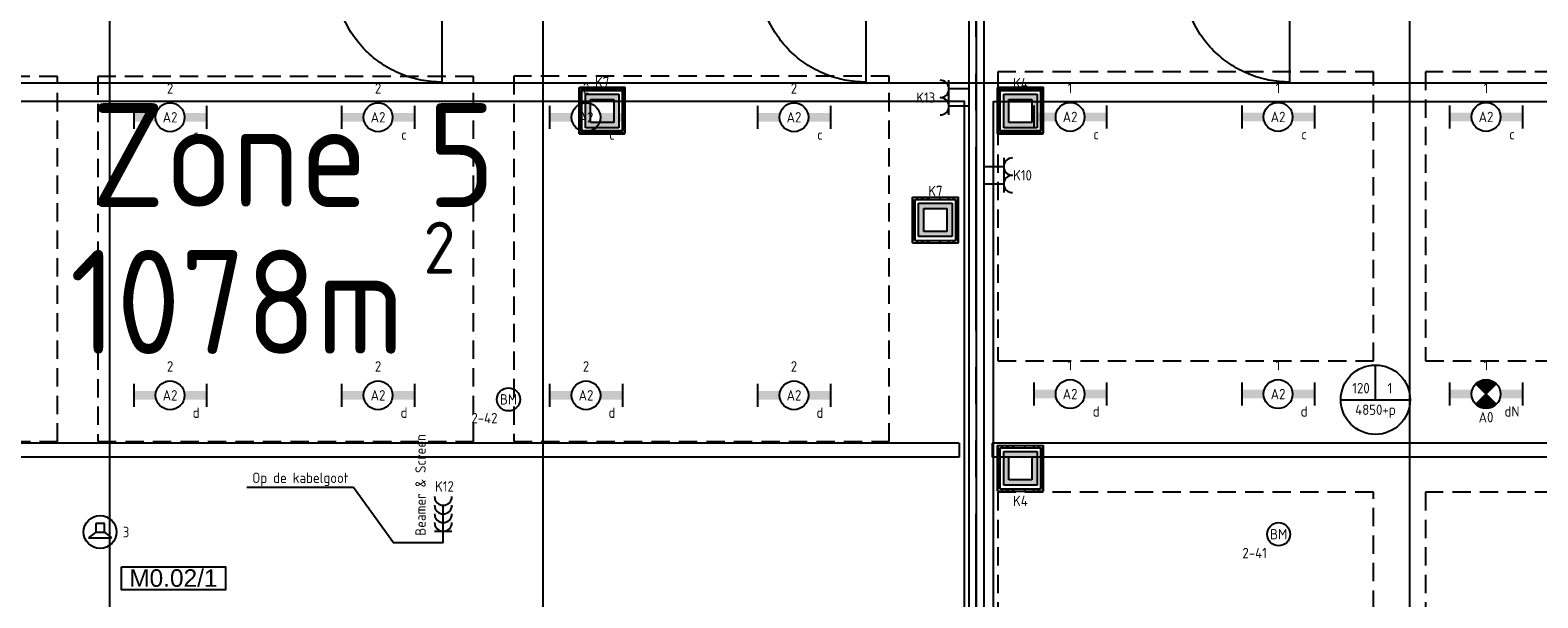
# Model space of a CAD drawing. Header units: millimetres. Extents: x -38031 to 110605, y -22066 to 88711.
# Tile 33 of 150: x 34920 to 47969, y 9092 to 14005. Entities that reach past the tile are written whole.
import ezdxf
from ezdxf.enums import TextEntityAlignment as Align

# ---------------------------------------------------------------- set-up
doc = ezdxf.new("R2010")
doc.units = ezdxf.units.MM
doc.header["$LTSCALE"] = 50
doc.set_wipeout_variables(frame=1)
for name, pattern in [('HIDDEN', [9.525, 6.35, -3.175]), ('HIDDEN2', [4.7625, 3.175, -1.5875]), ('PHANTOM', [63.5, 31.75, -6.35, 6.35, -6.35, 6.35, -6.35]), ('STYLE_01', [0.41664, 0.20828, -0.20836]), ('STYLE_06', [1.04164, 0.625, -0.20828, 0.06943, -0.13893])]:
    doc.linetypes.add(name, pattern=pattern)
for name, color, linetype in [('AB$1A---_ATTRIB035', 8, 'Continuous'), ('AL$1A---_ALGEMEEN', 8, 'Continuous'), ('AM$1A---_ARCERING', 8, 'Continuous'), ('Beamer', 3, 'Continuous'), ('Bouwkundig', 8, 'Continuous'), ('brandscheiding', 5, 'HIDDEN'), ('EB6511--_ATTRIB', 2, 'Continuous'), ('EL6131--_KG', 3, 'Continuous'), ('EL6222--', 3, 'Continuous'), ('EL6311--', 3, 'Continuous'), ('EL6311--nv', 3, 'Continuous'), ('EL6321--', 3, 'Continuous'), ('EL6421--', 3, 'Continuous'), ('EL6511--', 3, 'Continuous'), ('EM6131--', 1, 'Continuous'), ('Kastenscheiding', 4, 'PHANTOM'), ('LICHT_TEXT018', 1, 'Continuous'), ('stramien', 1, 'Continuous'), ('versterkte strook', 7, 'Continuous'), ('Vloerdoos', 3, 'Continuous'), ('Vloerdoos (1e)', 51, 'Continuous'), ('Vloerdoos OUD', 51, 'Continuous')]:
    doc.layers.add(name, color=color, linetype=linetype)
doc.styles.add('Arial', font='ARIAL.TTF')
doc.styles.add('BURO-018', font='iso.shx', dxfattribs={"height": 90})
doc.styles.add('NORATT', font='isocp.shx')
doc.styles.get("Standard").update_dxf_attribs({"font": 'iso.shx'})
pattern_1 = [(135, (0, 0), (70.7107, 70.7107), []), (45, (299.34, -299.34), (70.7107, -70.7107), [])]

# ---------------------------------------------------------------- blocks, each defined once
blk = doc.blocks.new('VLOERDOOS')
at = {"layer": 'Vloerdoos'}
for p, q in [((0, 395), (395, 395)), ((0, 395), (0, 0)), ((40, 375), (40, 395)), ((80, 375), (80, 395)), ((90, 375), (90, 395)), ((130, 375), (130, 395)), ((140, 375), (140, 395)), ((235, 375), (235, 395)), ((315, 375), (315, 395)), ((355, 375), (355, 395)), ((395, 395), (395, 0)), ((0, 355), (20, 355)), ((0, 315), (20, 315)), ((0, 305), (20, 305)), ((0, 265), (20, 265)), ((20, 375), (20, 20)), ((20, 375), (375, 375)), ((375, 375), (375, 20)), ((375, 355), (395, 355)), ((375, 315), (395, 315)), ((375, 305), (395, 305)), ((375, 265), (395, 265)), ((0, 255), (20, 255)), ((0, 160), (20, 160)), ((375, 255), (395, 255)), ((375, 160), (395, 160)), ((0, 80), (20, 80)), ((0, 40), (20, 40)), ((0, 0), (395, 0)), ((20, 20), (375, 20)), ((40, 0), (40, 20)), ((80, 0), (80, 20)), ((90, 0), (90, 20)), ((130, 0), (130, 20)), ((140, 0), (140, 20)), ((235, 0), (235, 20)), ((315, 0), (315, 20)), ((355, 0), (355, 20)), ((375, 80), (395, 80)), ((375, 40), (395, 40))]:
    blk.add_line(p, q, dxfattribs=at)
blk = doc.blocks.new('1115B6630')
at = {"color": 0}
for p, q in [((-6.3, 2), (-6.3, -2)), ((6.3, 2), (6.3, -2))]:
    blk.add_line(p, q, dxfattribs=at)
at = {"color": 0, "linetype": 'Continuous'}
blk.add_circle((0, 0), 2.5, dxfattribs=at)
at = {"color": 0}
for points in [[(-2.5, 0.75), (-6.3, 0.75), (-2.5, -0.75), (-6.3, -0.75)], [(2.5, 0.75), (6.3, 0.75), (2.5, -0.75), (6.3, -0.75)]]:
    blk.add_solid(points, dxfattribs=at)
at = {"color": 0, "linetype": 'Continuous', "style": 'BURO-018'}
for tag, p in [('E_GKAST', (0, 8)), ('E_GROEP', (0, 5)), ('E_SGROEP', (4.5, 5)), ('E_ARMCODE', (0, 0)), ('E_SLET', (4.5, -3))]:
    blk.add_attdef(tag, text='', height=1.8, dxfattribs=at).set_placement(p, align=Align.MIDDLE)
blk = doc.blocks.new('E00123')
at = {"color": 0, "linetype": 'Continuous'}
blk.add_circle((0, 0), 2, dxfattribs=at)
at = {"color": 0, "linetype": 'Continuous', "style": 'BURO-018'}
for tag, p in [('E_TEXT1', (0, 4.5)), ('E_TEXT2', (0, 0))]:
    blk.add_attdef(tag, text='', height=1.8, dxfattribs=at).set_placement(p, align=Align.MIDDLE)
at = {"color": 0, "linetype": 'Continuous', "style": 'BURO-018', "flags": 1}
blk.add_attdef('E_MATCODE', (0, 0), '', height=1.8, dxfattribs=at)
blk = doc.blocks.new('E00414')
at = {"color": 0, "linetype": 'Continuous'}
for p, q in [((-2.9, -2.9), (-2.9, 2.9)), ((-2.9, 2.9), (2.9, 2.9)), ((2.9, 2.9), (2.9, -2.9)), ((-2, 2), (2, 2)), ((-2, -2), (-2, 2)), ((2, 2), (2, -2)), ((2, -2), (-2, -2)), ((2.9, -2.9), (-2.9, -2.9))]:
    blk.add_line(p, q, dxfattribs=at)
at = {"color": 0}
for points in [[(-2.9, 2.9), (2.9, 2.9), (-2, 2), (2, 2)], [(-2, -2), (-2.9, -2.9), (-2, 2), (-2.9, 2.9)], [(2, 2), (2.9, 2.9), (2, -2), (2.9, -2.9)], [(2, -2), (2.9, -2.9), (-2, -2), (-2.9, -2.9)]]:
    blk.add_solid(points, dxfattribs=at)
at = {"color": 0, "linetype": 'Continuous', "style": 'BURO-018'}
for tag, p in [('E_GKAST', (0, 8)), ('E_GROEP', (0, 5)), ('E_SGROEP', (4.5, 5))]:
    blk.add_attdef(tag, text='', height=1.8, dxfattribs=at).set_placement(p, align=Align.MIDDLE)
at = {"color": 0, "linetype": 'Continuous', "style": 'BURO-018', "flags": 1}
for tag, p in [('E_VERMCODE', (13, 5)), ('E_MATCODE', (0, 0))]:
    blk.add_attdef(tag, text='', height=1.8, dxfattribs=at).set_placement(p, align=Align.MIDDLE)
blk = doc.blocks.new('E00126')
at = {"color": 0, "linetype": 'Continuous'}
for p, q in [((-3, 4.5), (3, 4.5)), ((-1.5, 1), (-1.5, 4.5)), ((1.5, 1), (1.5, 4.5))]:
    blk.add_line(p, q, dxfattribs=at)
for centre in [(-1.5, 6), (1.5, 6)]:
    blk.add_arc(centre, 1.5, 180, 0, dxfattribs=at)
at = {"color": 0, "linetype": 'Continuous', "style": 'BURO-018'}
for tag, p in [('E_GKAST', (0, 11.5)), ('E_GROEP', (0, 8.5)), ('E_SGROEP', (4.5, 8.5))]:
    blk.add_attdef(tag, text='', height=1.8, dxfattribs=at).set_placement(p, align=Align.MIDDLE)
at = {"color": 0, "linetype": 'Continuous', "style": 'BURO-018', "flags": 1}
for tag, p in [('E_VERMCODE', (13, 8.5)), ('E_MATCODE', (0, 0))]:
    blk.add_attdef(tag, text='', height=1.8, dxfattribs=at).set_placement(p, align=Align.MIDDLE)
blk = doc.blocks.new('E00497')
at = {"color": 0}
for p, q in [((0, 0.75), (-1.5, 0.75)), ((0, 0.75), (1, 2)), ((0, -0.75), (0, 0.75)), ((1, -2), (1, 2)), ((-1.5, -0.75), (0, -0.75)), ((0, -0.75), (1, -2))]:
    blk.add_line(p, q, dxfattribs=at)
blk.add_line((-1.5, 0.75), (-1.5, -0.75))
blk.add_circle((0, 0), 2.84, dxfattribs=at)
at = {"color": 0, "linetype": 'Continuous', "style": 'BURO-018'}
blk.add_attdef('E_TEXT1', text='', height=1.8, dxfattribs=at).set_placement((0, 4.5), align=Align.MIDDLE)
at = {"color": 0, "linetype": 'Continuous', "style": 'BURO-018', "flags": 1}
blk.add_attdef('E_MATCODE', text='', height=1.8, dxfattribs=at).set_placement((0, 0), align=Align.MIDDLE)
blk = doc.blocks.new('E00103')
at = {"color": 0, "linetype": 'Continuous'}
for p, q in [((0, 6), (0, 12)), ((-6, 6), (6, 6))]:
    blk.add_line(p, q, dxfattribs=at)
blk.add_circle((0, 6), 6, dxfattribs=at)
at = {"color": 0, "linetype": 'Continuous', "style": 'BURO-018'}
for tag, p in [('E_TEXT1', (-2.5, 8)), ('E_TEXT3', (2.5, 8)), ('E_TEXT6', (0, 4))]:
    blk.add_attdef(tag, text='', height=1.8, dxfattribs=at).set_placement(p, align=Align.MIDDLE)
blk = doc.blocks.new('E00018')
at = {"color": 0, "linetype": 'Continuous'}
for p, q in [((-1.77, -1.77), (1.77, 1.77)), ((1.77, -1.77), (-1.77, 1.77))]:
    blk.add_line(p, q, dxfattribs=at)
at = {"color": 0, "linetype": 'Continuous', "const_width": 2.5}
for points in [[(-0.88, 0.88, -0.198912), (0, 1.25, -0.198912), (0.88, 0.88, -1)], [(-0.88, -0.88, 0.198912), (0, -1.25, 0.198912), (0.88, -0.88, 1)]]:
    blk.add_lwpolyline(points, format="xyb", dxfattribs=at)
blk = doc.blocks.new('1115B6630-NO1')
at = {"color": 0}
for p, q in [((-6.3, 2), (-6.3, -2)), ((6.3, 2), (6.3, -2))]:
    blk.add_line(p, q, dxfattribs=at)
at = {"color": 0, "linetype": 'Continuous'}
blk.add_circle((0, 0), 2.5, dxfattribs=at)
at = {"color": 0}
for points in [[(-2.5, 0.75), (-6.3, 0.75), (-2.5, -0.75), (-6.3, -0.75)], [(2.5, 0.75), (6.3, 0.75), (2.5, -0.75), (6.3, -0.75)]]:
    blk.add_solid(points, dxfattribs=at)
at = {"color": 0, "zscale": 50}
blk.add_blockref('E00018', (0, 0), dxfattribs=at)
at = {"color": 0, "linetype": 'Continuous', "style": 'BURO-018'}
for tag, p in [('E_GKAST', (0, 8)), ('E_GROEP', (0, 5)), ('E_SGROEP', (4.5, 5)), ('E_ARMCODE', (0, 0)), ('E_SLET', (4.5, -3))]:
    blk.add_attdef(tag, text='', height=1.8, dxfattribs=at).set_placement(p, align=Align.MIDDLE)
blk = doc.blocks.new('32x 90x139')
at = {"color": 0}
blk.add_wipeout([(0, 45), (-94, 45), (-94, 30), (-139, 30), (-139, -30), (-94, -30), (-94, -45), (0, -45)], dxfattribs=at).dxf.layer = 'AL$1A---_ALGEMEEN'
at = {"layer": 'AL$1A---_ALGEMEEN', "color": 0}
blk.add_lwpolyline([(0, 45), (-94, 45), (-94, 30), (-139, 30), (-139, -30), (-94, -30), (-94, -45), (0, -45)], close=True, dxfattribs=at)
blk = doc.blocks.new('Group-18')
at = {"layer": 'AM$1A---_ARCERING', "linetype": 'Continuous', "lineweight": 0}
for points in [[(3856.02, -8), (4375.02, -8), (4375.02, -23), (3856.02, -23)], [(3856.02, -23), (4375.02, -23), (4375.02, -104), (3856.02, -104)], [(3856.02, -104), (4375.02, -104), (4375.02, -119), (3856.02, -119)]]:
    blk.add_hatch(color=256, dxfattribs=at).paths.add_polyline_path(points)
at = {"layer": 'AM$1A---_ARCERING', "linetype": 'Continuous', "lineweight": 5}
h = blk.add_hatch(dxfattribs=at)
h.set_pattern_fill('ISOLATIE', color=256, style=0, pattern_type=2)
h.set_pattern_definition(pattern_1)
h.paths.add_polyline_path([(3856.02, -23), (4375.02, -23), (4375.02, -104), (3856.02, -104)])
at = {"layer": 'AL$1A---_ALGEMEEN', "color": 0}
for points in [[(3856.02, -8), (4375.02, -8), (4375.02, -23), (3856.02, -23)], [(3856.02, -23), (4375.02, -23), (4375.02, -104), (3856.02, -104)], [(3856.02, -104), (4375.02, -104), (4375.02, -119), (3856.02, -119)]]:
    blk.add_lwpolyline(points, close=True, dxfattribs=at)
blk = doc.blocks.new('Group-19')
at = {"layer": 'AM$1A---_ARCERING', "linetype": 'Continuous', "lineweight": 0}
for points in [[(7525.02, -8), (8044.02, -8), (8044.02, -23), (7525.02, -23)], [(7525.02, -23), (8044.02, -23), (8044.02, -104), (7525.02, -104)], [(7525.02, -104), (8044.02, -104), (8044.02, -119), (7525.02, -119)]]:
    blk.add_hatch(color=256, dxfattribs=at).paths.add_polyline_path(points)
at = {"layer": 'AM$1A---_ARCERING', "linetype": 'Continuous', "lineweight": 5}
h = blk.add_hatch(dxfattribs=at)
h.set_pattern_fill('ISOLATIE', color=256, style=0, pattern_type=2)
h.set_pattern_definition(pattern_1)
h.paths.add_polyline_path([(7525.02, -23), (8044.02, -23), (8044.02, -104), (7525.02, -104)])
at = {"layer": 'AL$1A---_ALGEMEEN', "color": 0}
for points in [[(7525.02, -8), (8044.02, -8), (8044.02, -23), (7525.02, -23)], [(7525.02, -23), (8044.02, -23), (8044.02, -104), (7525.02, -104)], [(7525.02, -104), (8044.02, -104), (8044.02, -119), (7525.02, -119)]]:
    blk.add_lwpolyline(points, close=True, dxfattribs=at)
blk = doc.blocks.new('Group-20')
at = {"layer": 'AM$1A---_ARCERING', "linetype": 'Continuous', "lineweight": 0}
for points in [[(11194.25, -20), (11716, -20), (11716, -35), (11194.25, -35)], [(11194.25, -35), (11716, -35), (11716, -116), (11194.25, -116)], [(11194.25, -116), (11716, -116), (11716, -131), (11194.25, -131)]]:
    blk.add_hatch(color=256, dxfattribs=at).paths.add_polyline_path(points)
at = {"layer": 'AM$1A---_ARCERING', "linetype": 'Continuous', "lineweight": 5}
h = blk.add_hatch(dxfattribs=at)
h.set_pattern_fill('ISOLATIE', color=256, style=0, pattern_type=2)
h.set_pattern_definition(pattern_1)
h.paths.add_polyline_path([(11194.25, -35), (11716, -35), (11716, -116), (11194.25, -116)])
at = {"layer": 'AL$1A---_ALGEMEEN', "color": 0}
for points in [[(11194.25, -20), (11716, -20), (11716, -35), (11194.25, -35)], [(11194.25, -35), (11716, -35), (11716, -116), (11194.25, -116)], [(11194.25, -116), (11716, -116), (11716, -131), (11194.25, -131)]]:
    blk.add_lwpolyline(points, close=True, dxfattribs=at)
blk = doc.blocks.new('Group-21')
at = {"layer": 'AM$1A---_ARCERING', "linetype": 'Continuous', "lineweight": 0}
for points in [[(174.02, -8), (706.02, -8), (706.02, -23), (174.02, -23)], [(174.02, -23), (706.02, -23), (706.02, -104), (174.02, -104)], [(174.02, -104), (706.02, -104), (706.02, -119), (174.02, -119)]]:
    blk.add_hatch(color=256, dxfattribs=at).paths.add_polyline_path(points)
at = {"layer": 'AM$1A---_ARCERING', "linetype": 'Continuous', "lineweight": 5}
h = blk.add_hatch(dxfattribs=at)
h.set_pattern_fill('ISOLATIE', color=256, style=0, pattern_type=2)
h.set_pattern_definition(pattern_1)
h.paths.add_polyline_path([(174.02, -23), (706.02, -23), (706.02, -104), (174.02, -104)])
at = {"layer": 'AL$1A---_ALGEMEEN', "color": 0}
for points in [[(174.02, -8), (706.02, -8), (706.02, -23), (174.02, -23)], [(174.02, -23), (706.02, -23), (706.02, -104), (174.02, -104)], [(174.02, -104), (706.02, -104), (706.02, -119), (174.02, -119)]]:
    blk.add_lwpolyline(points, close=True, dxfattribs=at)
blk = doc.blocks.new('32x_hout-mk 823-p')
at = {"layer": 'AL$1A---_ALGEMEEN', "color": 0}
for points in [[(84, 0), (2086, 0), (2086, -139), (84, -139)], [(5755, 0), (3166, 0), (3166, -139), (5755, -139)], [(11803, 0), (10504, 0), (10504, -139), (11803, -139)]]:
    blk.add_lwpolyline(points, close=True, dxfattribs=at)
at = {"color": 0}
blk.add_wipeout([(9424, 0), (9514, 0), (9514, -139), (9424, -139)], dxfattribs=at).dxf.layer = 'AL$1A---_ALGEMEEN'
at = {"layer": 'AL$1A---_ALGEMEEN', "color": 0}
for points in [[(6835, 0), (9424, 0), (9424, -139), (6835, -139)], [(9424, 0), (9514, 0), (9514, -139), (9424, -139)]]:
    blk.add_lwpolyline(points, close=True, dxfattribs=at)
at = {"color": 0}
for points in [[(84, 0), (174, 0), (174, -139), (84, -139)], [(706, 0), (796, 0), (796, -139), (706, -139)], [(2086, 0), (2176, 0), (2176, -139), (2086, -139)], [(3076, 0), (3166, 0), (3166, -139), (3076, -139)], [(5755, 0), (5845, 0), (5845, -139), (5755, -139)], [(10414, 0), (10504, 0), (10504, -139), (10414, -139)], [(11104, 0), (11194, 0), (11194, -139), (11104, -139)], [(11713, 0), (11803, 0), (11803, -139), (11713, -139)]]:
    blk.add_wipeout(points, dxfattribs=at).dxf.layer = 'AL$1A---_ALGEMEEN'
at = {"layer": 'AL$1A---_ALGEMEEN', "color": 0, "linetype": 'STYLE_01'}
for p, q in [((2176, 0), (3076, 0)), ((9514, 0), (10414, 0))]:
    blk.add_line(p, q, dxfattribs=at)
at = {"layer": 'AL$1A---_ALGEMEEN', "color": 0}
for points in [[(84, 0), (174, 0), (174, -139), (84, -139)], [(706, 0), (796, 0), (796, -139), (706, -139)], [(2086, 0), (2176, 0), (2176, -139), (2086, -139)], [(3076, 0), (3166, 0), (3166, -139), (3076, -139)], [(5755, 0), (5845, 0), (5845, -139), (5755, -139)], [(10414, 0), (10504, 0), (10504, -139), (10414, -139)], [(11104, 0), (11194, 0), (11194, -139), (11104, -139)], [(11713, 0), (11803, 0), (11803, -139), (11713, -139)], [(3068, -1069), (3045, -1068), (3023, -1066), (3000, -1065), (2977, -1062), (2955, -1059), (2932, -1055), (2910, -1051), (2887, -1046), (2865, -1041), (2843, -1035), (2821, -1029), (2799, -1022), (2778, -1015), (2756, -1007), (2735, -998), (2714, -989), (2693, -980), (2673, -970), (2653, -959), (2633, -948), (2613, -937), (2593, -925), (2574, -912), (2556, -899), (2537, -886), (2519, -872), (2501, -858), (2484, -843), (2466, -828), (2450, -813), (2433, -797), (2417, -780), (2402, -764), (2387, -746), (2372, -729), (2358, -711), (2344, -693), (2331, -675), (2318, -656), (2305, -637), (2293, -617), (2282, -597), (2271, -577), (2260, -557), (2250, -537), (2241, -516), (2232, -495), (2223, -474), (2215, -452), (2208, -431), (2201, -409), (2195, -387), (2189, -365), (2184, -343), (2179, -320), (2175, -298), (2171, -275), (2168, -253), (2165, -230), (2164, -207), (2162, -185), (2161, -162), (2161, -139), (3091, -139), (3091, -1069)], [(10406, -1069), (10384, -1068), (10361, -1066), (10338, -1065), (10315, -1062), (10293, -1059), (10270, -1055), (10248, -1051), (10225, -1046), (10203, -1041), (10181, -1035), (10159, -1029), (10138, -1022), (10116, -1015), (10095, -1007), (10073, -998), (10052, -989), (10032, -980), (10011, -970), (9991, -959), (9971, -948), (9951, -937), (9932, -925), (9913, -912), (9894, -899), (9875, -886), (9857, -872), (9839, -858), (9822, -843), (9805, -828), (9788, -813), (9772, -797), (9756, -780), (9740, -764), (9725, -746), (9710, -729), (9696, -711), (9682, -693), (9669, -675), (9656, -656), (9644, -637), (9632, -617), (9620, -597), (9609, -577), (9599, -557), (9589, -537), (9579, -516), (9570, -495), (9562, -474), (9554, -452), (9546, -431), (9539, -409), (9533, -387), (9527, -365), (9522, -343), (9517, -320), (9513, -298), (9509, -275), (9506, -253), (9504, -230), (9502, -207), (9500, -185), (9500, -162), (9499, -139), (10429, -139), (10429, -1069)]]:
    blk.add_lwpolyline(points, close=True, dxfattribs=at)
for name in ['Group-21', 'Group-20']:
    blk.add_blockref(name, (0, 0), dxfattribs=at)
at = {"color": 0}
blk.add_wipeout([(6745, 0), (6835, 0), (6835, -139), (6745, -139)], dxfattribs=at).dxf.layer = 'AL$1A---_ALGEMEEN'
at = {"layer": 'AL$1A---_ALGEMEEN', "color": 0, "linetype": 'STYLE_01'}
blk.add_line((5845, 0), (6745, 0), dxfattribs=at)
at = {"layer": 'AL$1A---_ALGEMEEN', "color": 0}
for points in [[(6745, 0), (6835, 0), (6835, -139), (6745, -139)], [(6737, -1069), (6714, -1068), (6692, -1066), (6669, -1065), (6646, -1062), (6624, -1059), (6601, -1055), (6579, -1051), (6556, -1046), (6534, -1041), (6512, -1035), (6490, -1029), (6468, -1022), (6447, -1015), (6425, -1007), (6404, -998), (6383, -989), (6362, -980), (6342, -970), (6322, -959), (6302, -948), (6282, -937), (6262, -925), (6243, -912), (6225, -899), (6206, -886), (6188, -872), (6170, -858), (6153, -843), (6135, -828), (6119, -813), (6102, -797), (6086, -780), (6071, -764), (6056, -746), (6041, -729), (6027, -711), (6013, -693), (6000, -675), (5987, -656), (5974, -637), (5962, -617), (5951, -597), (5940, -577), (5929, -557), (5919, -537), (5910, -516), (5901, -495), (5892, -474), (5884, -452), (5877, -431), (5870, -409), (5864, -387), (5858, -365), (5853, -343), (5848, -320), (5844, -298), (5840, -275), (5837, -253), (5834, -230), (5833, -207), (5831, -185), (5830, -162), (5830, -139), (6760, -139), (6760, -1069)]]:
    blk.add_lwpolyline(points, close=True, dxfattribs=at)
at = {"color": 0}
blk.add_wipeout([(5770, 0), (3151, 0), (3151, -45), (5770, -45)], dxfattribs=at).dxf.layer = 'AL$1A---_ALGEMEEN'
at = {"layer": 'AL$1A---_ALGEMEEN', "color": 0}
blk.add_lwpolyline([(5770, 0), (3151, 0), (3151, -45), (5770, -45)], close=True, dxfattribs=at)
at = {"color": 0}
blk.add_wipeout([(6820, 0), (9439, 0), (9439, -45), (6820, -45)], dxfattribs=at).dxf.layer = 'AL$1A---_ALGEMEEN'
at = {"layer": 'AL$1A---_ALGEMEEN', "color": 0}
blk.add_lwpolyline([(6820, 0), (9439, 0), (9439, -45), (6820, -45)], close=True, dxfattribs=at)
at = {"layer": 'AL$1A---_ALGEMEEN', "color": 0, "rotation": 270}
for p in [(3811, -139), (4420, -139), (5110, -139)]:
    blk.add_blockref('32x 90x139', p, dxfattribs=at)
at = {"color": 0}
blk.add_wipeout([(2161, -99), (3091, -99), (3091, -139), (2161, -139)], dxfattribs=at).dxf.layer = 'AL$1A---_ALGEMEEN'
at = {"layer": 'AL$1A---_ALGEMEEN', "color": 0}
blk.add_lwpolyline([(2161, -99), (3091, -99), (3091, -139), (2161, -139)], close=True, dxfattribs=at)
at = {"layer": 'AL$1A---_ALGEMEEN', "color": 0, "rotation": 270}
blk.add_blockref('32x 90x139', (8779, -139), dxfattribs=at)
at = {"layer": 'AL$1A---_ALGEMEEN', "color": 0}
blk.add_blockref('Group-18', (0, 0), dxfattribs=at)
at = {"color": 0}
for points in [[(7435, -45), (7450, -45), (7450, 0), (7525, 0), (7525, -139), (7435, -139)], [(5830, -99), (6760, -99), (6760, -139), (5830, -139)], [(9499, -99), (10429, -99), (10429, -139), (9499, -139)]]:
    blk.add_wipeout(points, dxfattribs=at).dxf.layer = 'AL$1A---_ALGEMEEN'
at = {"layer": 'AL$1A---_ALGEMEEN', "color": 0}
for points in [[(7435, -45), (7450, -45), (7450, 0), (7525, 0), (7525, -139), (7435, -139)], [(5830, -99), (6760, -99), (6760, -139), (5830, -139)], [(9499, -99), (10429, -99), (10429, -139), (9499, -139)]]:
    blk.add_lwpolyline(points, close=True, dxfattribs=at)
blk.add_blockref('Group-19', (0, 0), dxfattribs=at)
at = {"color": 0}
blk.add_wipeout([(781, 0), (2101, 0), (2101, -45), (781, -45)], dxfattribs=at).dxf.layer = 'AL$1A---_ALGEMEEN'
at = {"layer": 'AL$1A---_ALGEMEEN', "color": 0}
blk.add_lwpolyline([(781, 0), (2101, 0), (2101, -45), (781, -45)], close=True, dxfattribs=at)
at = {"color": 0}
for points in [[(8134, -45), (8119, -45), (8119, 0), (8044, 0), (8044, -139), (8134, -139)], [(11119, 0), (10489, 0), (10489, -50), (11119, -50)]]:
    blk.add_wipeout(points, dxfattribs=at).dxf.layer = 'AL$1A---_ALGEMEEN'
at = {"layer": 'AL$1A---_ALGEMEEN', "color": 0}
for points in [[(8134, -45), (8119, -45), (8119, 0), (8044, 0), (8044, -139), (8134, -139)], [(11119, 0), (10489, 0), (10489, -50), (11119, -50)]]:
    blk.add_lwpolyline(points, close=True, dxfattribs=at)
at = {"layer": 'AL$1A---_ALGEMEEN', "color": 0, "rotation": 270}
blk.add_blockref('32x 90x139', (1441, -139), dxfattribs=at)
blk = doc.blocks.new('ruimtenummer')
at = {"layer": 'AL$1A---_ALGEMEEN', "color": 0, "flags": 1}
for tag, p in [('peil', (-450, -397)), ('onderdeel', (-450, -670))]:
    blk.add_attdef(tag, p, '', height=152, dxfattribs=at)
at = {"color": 0}
blk.add_wipeout([(-450, 100), (450, 100), (450, -100), (-450, -100)], dxfattribs=at).dxf.layer = 'AL$1A---_ALGEMEEN'
at = {"layer": 'AL$1A---_ALGEMEEN', "color": 0}
blk.add_lwpolyline([(-450, 100), (450, 100), (450, -100), (-450, -100)], close=True, dxfattribs=at)
at = {"layer": 'AL$1A---_ALGEMEEN', "color": 0, "style": 'Arial'}
blk.add_attdef('ruimtenummer', text='', height=152, dxfattribs=at).set_placement((0, 78), align=Align.TOP_CENTER)
blk = doc.blocks.new('200254 W 210e 19-03-2008')
at = {"layer": 'AL$1A---_ALGEMEEN'}
blk.add_lwpolyline([(19899.89, 3138.86), (19899.89, 3283.71), (20194.89, 3283.71), (20194.89, 3162.86), (20114.89, 3162.86), (20114.89, 3150.86), (20006.89, 3150.86), (20006.89, 3138.86)], close=True, dxfattribs=at)
at = {"layer": 'AL$1A---_ALGEMEEN', "xscale": 0.02, "yscale": 0.02, "zscale": 0.02}
blk.add_blockref('32x_hout-mk 823-p', (19742.57, 3308.43), dxfattribs=at)
at = {"layer": 'AL$1A---_ALGEMEEN'}
ref = blk.add_blockref('ruimtenummer', (19757.93, 3201.17), dxfattribs=dict(at, xscale=0.02, yscale=0.02, zscale=0.02))
ref.add_attrib('ruimtenummer', 'M0.02/1', dxfattribs={"layer": 'AB$1A---_ATTRIB035', "height": 3.03, "style": 'Arial'}).set_placement((19757.93, 3202.73), align=Align.TOP_CENTER)
at = {"layer": 'stramien', "linetype": 'STYLE_06', "ltscale": 50}
for p, q in [((19821.95, 2703.35), (19821.95, 4240.03)), ((19971.95, 2703.35), (19971.95, 4240.03)), ((19746.95, 2737.41), (19746.95, 3963.01))]:
    blk.add_line(p, q, dxfattribs=at)
blk.add_wipeout([(19895.7, 3306.45), (19898.2, 3306.45), (19898.2, 3119.65), (19895.7, 3119.65)]).dxf.layer = 'AL$1A---_ALGEMEEN'
at = {"layer": 'AL$1A---_ALGEMEEN'}
for points in [[(19895.7, 3306.45), (19898.2, 3306.45), (19898.2, 3119.65), (19895.7, 3119.65)], [(19894.89, 3127.71), (19894.89, 3283.71), (19587.89, 3283.71), (19587.89, 3103.71), (19694.89, 3103.71), (19694.89, 3115.71), (19802.89, 3115.71), (19802.89, 3127.71)]]:
    blk.add_lwpolyline(points, close=True, dxfattribs=at)
at = {"layer": 'stramien', "linetype": 'STYLE_06', "ltscale": 50}
blk.add_line((19896.95, 2737.41), (19896.95, 3963.01), dxfattribs=at)
blk = doc.blocks.new('E-GK-GTC-783C')
at = {"color": 0, "linetype": 'Continuous'}
for p, q in [((-0.5, 60), (0.5, 60)), ((-0.5, -60), (0.5, -60))]:
    blk.add_line(p, q, dxfattribs=at)
blk = doc.blocks.new('E-GK-END-78')
at = {"color": 0, "linetype": 'Continuous'}
blk.add_line((0, 60), (0, -60), dxfattribs=at)
blk = doc.blocks.new('VLOERDOOS (1e)')
at = {"layer": 'Vloerdoos OUD'}
for p, q in [((0, 395), (395, 395)), ((0, 395), (0, 0)), ((40, 375), (40, 395)), ((80, 375), (80, 395)), ((90, 375), (90, 395)), ((130, 375), (130, 395)), ((140, 375), (140, 395)), ((235, 375), (235, 395)), ((315, 375), (315, 395)), ((355, 375), (355, 395)), ((395, 395), (395, 0)), ((0, 355), (20, 355)), ((0, 315), (20, 315)), ((0, 305), (20, 305)), ((0, 265), (20, 265)), ((20, 375), (20, 20)), ((20, 375), (375, 375)), ((375, 375), (375, 20)), ((375, 355), (395, 355)), ((375, 315), (395, 315)), ((375, 305), (395, 305)), ((375, 265), (395, 265)), ((0, 255), (20, 255)), ((0, 160), (20, 160)), ((375, 255), (395, 255)), ((375, 160), (395, 160)), ((0, 80), (20, 80)), ((0, 40), (20, 40)), ((0, 0), (395, 0)), ((20, 20), (375, 20)), ((40, 0), (40, 20)), ((80, 0), (80, 20)), ((90, 0), (90, 20)), ((130, 0), (130, 20)), ((140, 0), (140, 20)), ((235, 0), (235, 20)), ((315, 0), (315, 20)), ((355, 0), (355, 20)), ((375, 80), (395, 80)), ((375, 40), (395, 40))]:
    blk.add_line(p, q, dxfattribs=at)
blk = doc.blocks.new('111304L')
at = {"color": 0, "linetype": 'Continuous'}
for p, q in [((0, 1), (0, 7.5)), ((-1.5, 3), (1.5, 3))]:
    blk.add_line(p, q, dxfattribs=at)
for centre in [(0, 9), (0, 7.5), (0, 6), (0, 4.5)]:
    blk.add_arc(centre, 1.5, 180, 0, dxfattribs=at)
at = {"color": 0, "linetype": 'Continuous', "style": 'BURO-018'}
for tag, p in [('E_GKAST', (0, 14.5)), ('E_GROEP', (0, 11.5)), ('E_SGROEP', (4.5, 11.5)), ('E_SLET1', (3.5, 8.5))]:
    blk.add_attdef(tag, text='', height=1.8, dxfattribs=at).set_placement(p, align=Align.MIDDLE)
at = {"color": 0, "linetype": 'Continuous', "style": 'BURO-018', "flags": 1}
blk.add_attdef('E_MATCODE', text='', height=1.8, dxfattribs=at).set_placement((0, 0), align=Align.MIDDLE)
blk = doc.blocks.new('beamer-Screen-opgoot')
at = {"layer": 'Beamer', "color": 1}
for points in [[(-345, 480), (-1270, 480)], [(431, 0), (0, 0), (-345, 480)]]:
    blk.add_lwpolyline(points, dxfattribs=at)
at = {"layer": 'Beamer'}
ref = blk.add_blockref('111304L', (431, -50), dxfattribs=dict(at, xscale=50, yscale=50, zscale=50))
ref.add_attrib('E_GROEP', 'K12', dxfattribs={"layer": '0', "color": 1, "linetype": 'Continuous', "height": 90, "style": 'BURO-018'}).set_placement((442, 489), align=Align.MIDDLE)
at = {"layer": 'Beamer', "color": 1}
blk.add_text('Beamer & Screen', height=90, rotation=90, dxfattribs=at).set_placement((280, 62))
blk.add_text('Op de kabelgoot', height=90, dxfattribs=at).set_placement((-1222, 518))

msp = doc.modelspace()

# ---------------------------------------------------------------- block references
at = {"layer": 'Bouwkundig', "xscale": 50, "yscale": 50, "zscale": 50}
msp.add_blockref('200254 W 210e 19-03-2008', (-951737, -150797), dxfattribs=at)

# ---------------------------------------------------------------- next in the draw order: linework, layer by layer
at = {"layer": 'Kastenscheiding'}
msp.add_line((43107, 1881), (43107, 14574), dxfattribs=at)
at = {"layer": 'LICHT_TEXT018', "linetype": 'HIDDEN2'}
for points in [[(31906, 10445), (35156, 10445), (35156, 13605), (31906, 13605)], [(35506, 10445), (38756, 10445), (38756, 13605), (35506, 13605)], [(39106, 10445), (42356, 10445), (42356, 13606), (39106, 13606)], [(43296, 11144), (46546, 11144), (46546, 13644), (43296, 13644)], [(46996, 11144), (50246, 11144), (50246, 13644), (46996, 13644)], [(43296, 6854), (46546, 6854), (46546, 10007), (43296, 10007)], [(46996, 6854), (50246, 6854), (50246, 10007), (46996, 10007)]]:
    msp.add_lwpolyline(points, close=True, dxfattribs=at)
at = {"layer": 'versterkte strook'}
msp.add_line((9527, 13550), (104346, 13550), dxfattribs=at)

# ---------------------------------------------------------------- next in the draw order: block references
at = {"layer": 'EL6131--_KG', "rotation": 180}
for p, xscale in [((35290, 10371), 15343.89765420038), ((50595, 10371), 14694.65768401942)]:
    msp.add_blockref('E-GK-GTC-783C', p, dxfattribs=dict(at, xscale=xscale))
at = {"layer": 'EL6131--_KG'}
msp.add_blockref('E-GK-END-78', (42962, 10371), dxfattribs=at)
at = {"layer": 'EL6131--_KG', "rotation": 180}
msp.add_blockref('E-GK-END-78', (43248, 10371), dxfattribs=at)
at = {"layer": 'EL6222--'}
ref = msp.add_blockref('E00414', (39871, 13305), dxfattribs=dict(at, xscale=50, yscale=50, zscale=50))
ref.add_attrib('E_GROEP', 'K7', dxfattribs={"layer": '0', "color": 1, "linetype": 'Continuous', "height": 90, "style": 'BURO-018'}).set_placement((39871, 13555), align=Align.MIDDLE)
ref = msp.add_blockref('E00414', (43491, 13306), dxfattribs=dict(at, xscale=50, yscale=50, zscale=50))
ref.add_attrib('E_GROEP', 'K4', dxfattribs={"layer": '0', "color": 1, "linetype": 'Continuous', "height": 90, "style": 'BURO-018'}).set_placement((43491, 13546), align=Align.MIDDLE)
ref = msp.add_blockref('E00126', (43097, 13421), dxfattribs=dict(at, xscale=50, yscale=50, zscale=50, rotation=90))
ref.add_attrib('E_GROEP', 'K13', dxfattribs={"layer": '0', "color": 1, "linetype": 'Continuous', "height": 90, "style": 'BURO-018'}).set_placement((42671, 13421), align=Align.MIDDLE)
ref = msp.add_blockref('E00126', (43122, 12749), dxfattribs=dict(at, xscale=50, yscale=50, zscale=50, rotation=270))
ref.add_attrib('E_GROEP', 'K10', dxfattribs={"layer": '0', "color": 1, "linetype": 'Continuous', "height": 90, "style": 'BURO-018'}).set_placement((43509, 12749), align=Align.MIDDLE)
ref = msp.add_blockref('E00414', (42755, 12363), dxfattribs=dict(at, xscale=50, yscale=50, zscale=50))
ref.add_attrib('E_GROEP', 'K7', dxfattribs={"layer": '0', "color": 1, "linetype": 'Continuous', "height": 90, "style": 'BURO-018'}).set_placement((42755, 12613), align=Align.MIDDLE)
ref = msp.add_blockref('E00414', (43491, 10213), dxfattribs=dict(at, xscale=50, yscale=50, zscale=50))
ref.add_attrib('E_GROEP', 'K4', dxfattribs={"layer": '0', "color": 1, "linetype": 'Continuous', "height": 90, "style": 'BURO-018'}).set_placement((43491, 9931), align=Align.MIDDLE)
at = {"layer": 'EL6311--'}
ref = msp.add_blockref('1115B6630', (36131, 13251), dxfattribs=dict(at, xscale=50, yscale=50, zscale=50))
ref.add_attrib('E_ARMCODE', 'A2', dxfattribs={"layer": '0', "color": 1, "linetype": 'Continuous', "height": 90, "style": 'BURO-018'}).set_placement((36131, 13251), align=Align.MIDDLE)
ref.add_attrib('E_SLET', 'c', dxfattribs={"layer": '0', "color": 1, "linetype": 'Continuous', "height": 90, "style": 'BURO-018'}).set_placement((36356, 13101), align=Align.MIDDLE)
ref.add_attrib('E_GROEP', '2', dxfattribs={"layer": '0', "color": 1, "linetype": 'Continuous', "height": 90, "style": 'BURO-018'}).set_placement((36131, 13501), align=Align.MIDDLE)
ref = msp.add_blockref('1115B6630', (37931, 13251), dxfattribs=dict(at, xscale=50, yscale=50, zscale=50))
ref.add_attrib('E_ARMCODE', 'A2', dxfattribs={"layer": '0', "color": 1, "linetype": 'Continuous', "height": 90, "style": 'BURO-018'}).set_placement((37931, 13251), align=Align.MIDDLE)
ref.add_attrib('E_SLET', 'c', dxfattribs={"layer": '0', "color": 1, "linetype": 'Continuous', "height": 90, "style": 'BURO-018'}).set_placement((38156, 13101), align=Align.MIDDLE)
ref.add_attrib('E_GROEP', '2', dxfattribs={"layer": '0', "color": 1, "linetype": 'Continuous', "height": 90, "style": 'BURO-018'}).set_placement((37931, 13501), align=Align.MIDDLE)
ref = msp.add_blockref('1115B6630', (39731, 13251), dxfattribs=dict(at, xscale=50, yscale=50, zscale=50))
ref.add_attrib('E_ARMCODE', 'A2', dxfattribs={"layer": '0', "color": 1, "linetype": 'Continuous', "height": 90, "style": 'BURO-018'}).set_placement((39731, 13251), align=Align.MIDDLE)
ref.add_attrib('E_SLET', 'c', dxfattribs={"layer": '0', "color": 1, "linetype": 'Continuous', "height": 90, "style": 'BURO-018'}).set_placement((39956, 13101), align=Align.MIDDLE)
ref.add_attrib('E_GROEP', '2', dxfattribs={"layer": '0', "color": 1, "linetype": 'Continuous', "height": 90, "style": 'BURO-018'}).set_placement((39731, 13501), align=Align.MIDDLE)
ref = msp.add_blockref('1115B6630', (41531, 13251), dxfattribs=dict(at, xscale=50, yscale=50, zscale=50))
ref.add_attrib('E_ARMCODE', 'A2', dxfattribs={"layer": '0', "color": 1, "linetype": 'Continuous', "height": 90, "style": 'BURO-018'}).set_placement((41531, 13251), align=Align.MIDDLE)
ref.add_attrib('E_SLET', 'c', dxfattribs={"layer": '0', "color": 1, "linetype": 'Continuous', "height": 90, "style": 'BURO-018'}).set_placement((41756, 13101), align=Align.MIDDLE)
ref.add_attrib('E_GROEP', '2', dxfattribs={"layer": '0', "color": 1, "linetype": 'Continuous', "height": 90, "style": 'BURO-018'}).set_placement((41531, 13501), align=Align.MIDDLE)
ref = msp.add_blockref('1115B6630', (43921, 13254), dxfattribs=dict(at, xscale=50, yscale=50, zscale=50))
ref.add_attrib('E_ARMCODE', 'A2', dxfattribs={"layer": '0', "color": 1, "linetype": 'Continuous', "height": 90, "style": 'BURO-018'}).set_placement((43921, 13254), align=Align.MIDDLE)
ref.add_attrib('E_SLET', 'c', dxfattribs={"layer": '0', "color": 1, "linetype": 'Continuous', "height": 90, "style": 'BURO-018'}).set_placement((44146, 13104), align=Align.MIDDLE)
ref.add_attrib('E_GROEP', '1', dxfattribs={"layer": '0', "color": 1, "linetype": 'Continuous', "height": 90, "style": 'BURO-018'}).set_placement((43921, 13504), align=Align.MIDDLE)
ref = msp.add_blockref('1115B6630', (45721, 13254), dxfattribs=dict(at, xscale=50, yscale=50, zscale=50))
ref.add_attrib('E_ARMCODE', 'A2', dxfattribs={"layer": '0', "color": 1, "linetype": 'Continuous', "height": 90, "style": 'BURO-018'}).set_placement((45721, 13254), align=Align.MIDDLE)
ref.add_attrib('E_SLET', 'c', dxfattribs={"layer": '0', "color": 1, "linetype": 'Continuous', "height": 90, "style": 'BURO-018'}).set_placement((45946, 13104), align=Align.MIDDLE)
ref.add_attrib('E_GROEP', '1', dxfattribs={"layer": '0', "color": 1, "linetype": 'Continuous', "height": 90, "style": 'BURO-018'}).set_placement((45721, 13504), align=Align.MIDDLE)
ref = msp.add_blockref('1115B6630', (47521, 13254), dxfattribs=dict(at, xscale=50, yscale=50, zscale=50))
ref.add_attrib('E_ARMCODE', 'A2', dxfattribs={"layer": '0', "color": 1, "linetype": 'Continuous', "height": 90, "style": 'BURO-018'}).set_placement((47521, 13254), align=Align.MIDDLE)
ref.add_attrib('E_SLET', 'c', dxfattribs={"layer": '0', "color": 1, "linetype": 'Continuous', "height": 90, "style": 'BURO-018'}).set_placement((47746, 13104), align=Align.MIDDLE)
ref.add_attrib('E_GROEP', '1', dxfattribs={"layer": '0', "color": 1, "linetype": 'Continuous', "height": 90, "style": 'BURO-018'}).set_placement((47521, 13504), align=Align.MIDDLE)
ref = msp.add_blockref('1115B6630', (36131, 10845), dxfattribs=dict(at, xscale=50, yscale=50, zscale=50))
ref.add_attrib('E_ARMCODE', 'A2', dxfattribs={"layer": '0', "color": 1, "linetype": 'Continuous', "height": 90, "style": 'BURO-018'}).set_placement((36131, 10845), align=Align.MIDDLE)
ref.add_attrib('E_SLET', 'd', dxfattribs={"layer": '0', "color": 1, "linetype": 'Continuous', "height": 90, "style": 'BURO-018'}).set_placement((36356, 10695), align=Align.MIDDLE)
ref.add_attrib('E_GROEP', '2', dxfattribs={"layer": '0', "color": 1, "linetype": 'Continuous', "height": 90, "style": 'BURO-018'}).set_placement((36131, 11095), align=Align.MIDDLE)
ref = msp.add_blockref('1115B6630', (37931, 10845), dxfattribs=dict(at, xscale=50, yscale=50, zscale=50))
ref.add_attrib('E_ARMCODE', 'A2', dxfattribs={"layer": '0', "color": 1, "linetype": 'Continuous', "height": 90, "style": 'BURO-018'}).set_placement((37931, 10845), align=Align.MIDDLE)
ref.add_attrib('E_SLET', 'd', dxfattribs={"layer": '0', "color": 1, "linetype": 'Continuous', "height": 90, "style": 'BURO-018'}).set_placement((38156, 10695), align=Align.MIDDLE)
ref.add_attrib('E_GROEP', '2', dxfattribs={"layer": '0', "color": 1, "linetype": 'Continuous', "height": 90, "style": 'BURO-018'}).set_placement((37931, 11095), align=Align.MIDDLE)
ref = msp.add_blockref('1115B6630', (39731, 10845), dxfattribs=dict(at, xscale=50, yscale=50, zscale=50))
ref.add_attrib('E_ARMCODE', 'A2', dxfattribs={"layer": '0', "color": 1, "linetype": 'Continuous', "height": 90, "style": 'BURO-018'}).set_placement((39731, 10845), align=Align.MIDDLE)
ref.add_attrib('E_SLET', 'd', dxfattribs={"layer": '0', "color": 1, "linetype": 'Continuous', "height": 90, "style": 'BURO-018'}).set_placement((39956, 10695), align=Align.MIDDLE)
ref.add_attrib('E_GROEP', '2', dxfattribs={"layer": '0', "color": 1, "linetype": 'Continuous', "height": 90, "style": 'BURO-018'}).set_placement((39731, 11095), align=Align.MIDDLE)
ref = msp.add_blockref('1115B6630', (41531, 10845), dxfattribs=dict(at, xscale=50, yscale=50, zscale=50))
ref.add_attrib('E_ARMCODE', 'A2', dxfattribs={"layer": '0', "color": 1, "linetype": 'Continuous', "height": 90, "style": 'BURO-018'}).set_placement((41531, 10845), align=Align.MIDDLE)
ref.add_attrib('E_SLET', 'd', dxfattribs={"layer": '0', "color": 1, "linetype": 'Continuous', "height": 90, "style": 'BURO-018'}).set_placement((41756, 10695), align=Align.MIDDLE)
ref.add_attrib('E_GROEP', '2', dxfattribs={"layer": '0', "color": 1, "linetype": 'Continuous', "height": 90, "style": 'BURO-018'}).set_placement((41531, 11095), align=Align.MIDDLE)
ref = msp.add_blockref('1115B6630', (43921, 10856), dxfattribs=dict(at, xscale=50, yscale=50, zscale=50))
ref.add_attrib('E_ARMCODE', 'A2', dxfattribs={"layer": '0', "color": 1, "linetype": 'Continuous', "height": 90, "style": 'BURO-018'}).set_placement((43921, 10856), align=Align.MIDDLE)
ref.add_attrib('E_SLET', 'd', dxfattribs={"layer": '0', "color": 1, "linetype": 'Continuous', "height": 90, "style": 'BURO-018'}).set_placement((44146, 10706), align=Align.MIDDLE)
ref.add_attrib('E_GROEP', '1', dxfattribs={"layer": '0', "color": 1, "linetype": 'Continuous', "height": 90, "style": 'BURO-018'}).set_placement((43921, 11106), align=Align.MIDDLE)
ref = msp.add_blockref('1115B6630', (45721, 10856), dxfattribs=dict(at, xscale=50, yscale=50, zscale=50))
ref.add_attrib('E_ARMCODE', 'A2', dxfattribs={"layer": '0', "color": 1, "linetype": 'Continuous', "height": 90, "style": 'BURO-018'}).set_placement((45721, 10856), align=Align.MIDDLE)
ref.add_attrib('E_SLET', 'd', dxfattribs={"layer": '0', "color": 1, "linetype": 'Continuous', "height": 90, "style": 'BURO-018'}).set_placement((45946, 10706), align=Align.MIDDLE)
ref.add_attrib('E_GROEP', '1', dxfattribs={"layer": '0', "color": 1, "linetype": 'Continuous', "height": 90, "style": 'BURO-018'}).set_placement((45721, 11106), align=Align.MIDDLE)
at = {"layer": 'EL6311--nv', "color": 0}
ref = msp.add_blockref('1115B6630-NO1', (47521, 10856), dxfattribs=dict(at, xscale=50, yscale=50, zscale=50))
ref.add_attrib('E_ARMCODE', 'A0', dxfattribs={"layer": '0', "color": 1, "linetype": 'Continuous', "height": 90, "style": 'BURO-018'}).set_placement((47521, 10655), align=Align.MIDDLE)
ref.add_attrib('E_SLET', 'dN', dxfattribs={"layer": '0', "color": 1, "linetype": 'Continuous', "height": 90, "style": 'BURO-018'}).set_placement((47746, 10706), align=Align.MIDDLE)
ref.add_attrib('E_GROEP', '1', dxfattribs={"layer": '0', "color": 1, "linetype": 'Continuous', "height": 90, "style": 'BURO-018'}).set_placement((47521, 11106), align=Align.MIDDLE)
at = {"layer": 'EL6321--'}
msp.add_blockref('beamer-Screen-opgoot', (38064, 9568), dxfattribs=at)
at = {"layer": 'EL6421--', "linetype": 'HIDDEN2'}
ref = msp.add_blockref('E00497', (35525, 9662), dxfattribs=dict(at, xscale=50, yscale=50, zscale=50, rotation=270))
ref.add_attrib('E_TEXT1', '3', dxfattribs={"layer": '0', "color": 1, "linetype": 'Continuous', "height": 90, "style": 'BURO-018'}).set_placement((35750, 9662), align=Align.MIDDLE)
at = {"layer": 'EL6511--'}
ref = msp.add_blockref('E00123', (39060, 10810), dxfattribs=dict(at, xscale=50, yscale=50, zscale=50))
ref.add_attrib('E_TEXT2', 'BM', dxfattribs={"layer": 'EB6511--_ATTRIB', "color": 1, "linetype": 'Continuous', "height": 90, "style": 'NORATT'}).set_placement((39060, 10810), align=Align.MIDDLE)
ref.add_attrib('E_TEXT1', '2-42', dxfattribs={"layer": 'EB6511--_ATTRIB', "color": 1, "linetype": 'Continuous', "height": 90, "style": 'NORATT'}).set_placement((38852, 10648), align=Align.MIDDLE)
ref = msp.add_blockref('E00123', (45726, 9643), dxfattribs=dict(at, xscale=50, yscale=50, zscale=50))
ref.add_attrib('E_TEXT2', 'BM', dxfattribs={"layer": 'EB6511--_ATTRIB', "color": 1, "linetype": 'Continuous', "height": 90, "style": 'NORATT'}).set_placement((45726, 9643), align=Align.MIDDLE)
ref.add_attrib('E_TEXT1', '2-41', dxfattribs={"layer": 'EB6511--_ATTRIB', "color": 1, "linetype": 'Continuous', "height": 90, "style": 'NORATT'}).set_placement((45518, 9480), align=Align.MIDDLE)
at = {"layer": 'EM6131--'}
ref = msp.add_blockref('E00103', (46564, 10507), dxfattribs=dict(at, xscale=50, yscale=50, zscale=50))
ref.add_attrib('E_TEXT1', '120', dxfattribs={"layer": '0', "color": 1, "linetype": 'Continuous', "height": 90, "style": 'BURO-018'}).set_placement((46439, 10907), align=Align.MIDDLE)
ref.add_attrib('E_TEXT3', '1', dxfattribs={"layer": '0', "color": 1, "linetype": 'Continuous', "height": 90, "style": 'BURO-018'}).set_placement((46689, 10907), align=Align.MIDDLE)
ref.add_attrib('E_TEXT6', '4850+p', dxfattribs={"layer": '0', "color": 1, "linetype": 'Continuous', "height": 90, "style": 'BURO-018'}).set_placement((46564, 10707), align=Align.MIDDLE)
at = {"layer": 'Vloerdoos', "rotation": 90}
for p in [(40068, 13108), (43688, 13109), (42952, 12166), (43688, 10016)]:
    msp.add_blockref('VLOERDOOS', p, dxfattribs=at)
at = {"layer": 'Vloerdoos (1e)', "rotation": 90}
for p in [(40070, 13117), (43690, 13116), (42955, 12166), (43690, 10016)]:
    msp.add_blockref('VLOERDOOS (1e)', p, dxfattribs=at)

# ---------------------------------------------------------------- next in the draw order: texts
at = {"layer": 'brandscheiding', "style": 'BURO-018'}
for s, height, p in [('Zone 5', 900, (35448, 12474)), ('2', 450, (38325, 11897)), ('1078m', 900, (35263, 11203))]:
    msp.add_text(s, height=height, dxfattribs=at).set_placement(p)

doc.saveas('drawing.dxf')
